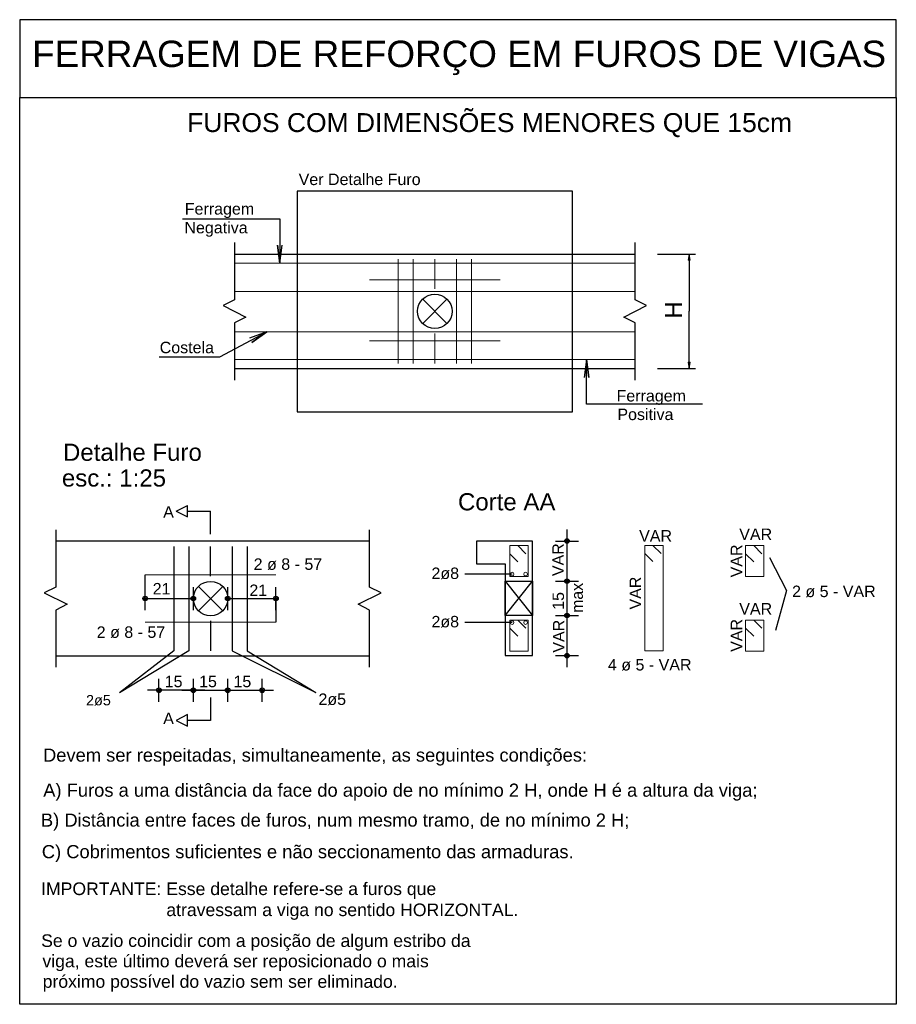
# Model space of a CAD drawing. Header units: millimetres. Extents: x 1434 to 2277, y -793 to -278.
# Tile 82 of 111: x 1793 to 1808, y -372 to -354. Entities that reach past the tile are written whole.
import ezdxf

# ---------------------------------------------------------------- set-up
doc = ezdxf.new("R2010")
doc.units = ezdxf.units.MM
doc.linetypes.add('NULL', pattern=[0])
doc.layers.add('1', color=250, linetype='Continuous', lineweight=13)
doc.layers.add('Textos', color=7, linetype='Continuous', lineweight=9)
doc.layers.add('10', color=250, linetype='Continuous')
doc.layers.add('4', color=1, linetype='Continuous')
doc.styles.add('ARIAL', font='arial.ttf')

msp = doc.modelspace()

# ---------------------------------------------------------------- linework, layer by layer
at = {"layer": '1', "linetype": 'Continuous'}
for p, q in [((1799.7485, -360.4526), (1799.7485, -358.634)), ((1800.0083, -360.4526), (1800.0083, -358.634)), ((1800.388, -358.634), (1800.388, -359.1536)), ((1800.7677, -360.4526), (1800.7677, -358.634)), ((1801.0275, -360.4526), (1801.0275, -358.634)), ((1796.8964, -358.704), (1801.4143, -358.704)), ((1800.413, -358.704), (1803.8797, -358.704)), ((1799.2489, -358.9972), (1801.5271, -358.9972)), ((1796.8964, -359.1988), (1800.7677, -359.1988)), ((1800.7677, -359.1988), (1803.8797, -359.1988)), ((1796.8964, -359.9003), (1800.7677, -359.9003)), ((1800.388, -360.4526), (1800.388, -359.933)), ((1800.7677, -359.9003), (1803.8797, -359.9003)), ((1799.2489, -360.059), (1801.5271, -360.059)), ((1796.8964, -360.3827), (1803.8797, -360.3827)), ((1795.3394, -364.1401), (1797.6176, -364.1401)), ((1795.3394, -364.9635), (1797.6176, -364.9635))]:
    msp.add_line(p, q, dxfattribs=at)
for points in [[(1801.9756, -363.7702), (1801.8343, -363.6289), (1801.6929, -363.6289), (1801.6929, -364.1685), (1802.0127, -364.1685), (1802.0127, -363.6289), (1801.6929, -363.6289), (1801.6929, -363.7702), (1801.8343, -363.9115)], [(1804.3315, -363.7662), (1804.1901, -363.6248), (1804.0488, -363.6248), (1804.0488, -365.4634), (1804.3686, -365.4634), (1804.3686, -363.6248), (1804.0488, -363.6248), (1804.0488, -363.7662), (1804.1901, -363.9075)], [(1806.0876, -363.7702), (1805.9463, -363.6289), (1805.805, -363.6289), (1805.805, -364.1685), (1806.1247, -364.1685), (1806.1247, -363.6289), (1805.805, -363.6289), (1805.805, -363.7702), (1805.9463, -363.9115)], [(1801.9756, -365.0692), (1801.8343, -364.9279), (1801.6929, -364.9279), (1801.6929, -365.4675), (1802.0127, -365.4675), (1802.0127, -364.9279), (1801.6929, -364.9279), (1801.6929, -365.0692), (1801.8343, -365.2105)], [(1806.0876, -365.0692), (1805.9463, -364.9279), (1805.805, -364.9279), (1805.805, -365.4675), (1806.1247, -365.4675), (1806.1247, -364.9279), (1805.805, -364.9279), (1805.805, -365.0692), (1805.9463, -365.2105)]]:
    msp.add_lwpolyline(points, dxfattribs=at)
for centre in [(1801.7349, -364.1265), (1801.9707, -364.1265), (1801.7349, -364.9699), (1801.9707, -364.9699)]:
    msp.add_circle(centre, 0.032, dxfattribs=at)
at = {"layer": '10', "linetype": 'Continuous'}
for p, q in [((1802.7861, -357.4474), (1797.9899, -357.4474)), ((1797.9899, -357.4474), (1797.9899, -361.2976)), ((1802.7861, -361.2976), (1802.7861, -357.4474)), ((1796.8964, -358.3443), (1796.8964, -359.3435)), ((1803.8797, -359.3435), (1803.8797, -358.3443)), ((1796.8964, -358.5441), (1803.8797, -358.5441)), ((1796.8964, -359.3435), (1796.6965, -359.4434)), ((1800.1761, -359.3314), (1800.5999, -359.7553)), ((1800.1761, -359.7553), (1800.5999, -359.3314)), ((1804.0795, -359.4434), (1803.8797, -359.3435)), ((1796.6965, -359.4434), (1797.0962, -359.6433)), ((1803.6798, -359.6433), (1804.0795, -359.4434)), ((1797.0962, -359.6433), (1796.8964, -359.7432)), ((1803.8797, -359.7432), (1803.6798, -359.6433)), ((1796.8964, -359.7432), (1796.8964, -360.7424)), ((1803.8797, -360.7424), (1803.8797, -359.7432)), ((1796.8964, -360.5426), (1803.8797, -360.5426)), ((1797.9899, -361.2976), (1802.7861, -361.2976)), ((1795.8789, -363.0273), (1796.0788, -362.9274)), ((1796.0788, -363.0273), (1796.0788, -362.9274)), ((1795.8789, -363.0273), (1796.0788, -363.1272)), ((1796.0788, -363.0273), (1796.4785, -363.0273)), ((1796.0788, -363.1272), (1796.0788, -363.0273)), ((1796.4785, -363.427), (1796.4785, -363.0273)), ((1793.7801, -363.3527), (1793.7801, -364.3519)), ((1799.251, -364.3519), (1799.251, -363.3527)), ((1799.251, -363.5526), (1793.7801, -363.5526)), ((1795.839, -363.6425), (1795.839, -365.4611)), ((1796.0988, -363.6425), (1796.0988, -365.4611)), ((1796.4785, -364.1621), (1796.4785, -363.6425)), ((1796.8582, -363.6425), (1796.8582, -365.4611)), ((1797.118, -363.6425), (1797.118, -365.4611)), ((1801.613, -364.2484), (1802.0926, -364.2484)), ((1801.613, -364.8479), (1801.613, -364.2484)), ((1801.613, -364.8479), (1802.0926, -364.2484)), ((1801.613, -364.2484), (1802.0926, -364.8479)), ((1802.0926, -364.2484), (1802.0926, -364.8479)), ((1793.7801, -364.3519), (1793.5803, -364.4519)), ((1793.5803, -364.4519), (1793.98, -364.6517)), ((1796.2665, -364.3399), (1796.6904, -364.7637)), ((1796.2665, -364.7637), (1796.6904, -364.3399)), ((1799.0512, -364.6517), (1799.4509, -364.4519)), ((1799.4509, -364.4519), (1799.251, -364.3519)), ((1793.98, -364.6517), (1793.7801, -364.7516)), ((1799.251, -364.7516), (1799.0512, -364.6517)), ((1793.7801, -364.7516), (1793.7801, -365.7509)), ((1799.251, -365.7509), (1799.251, -364.7516)), ((1796.4785, -364.9415), (1796.4785, -365.4611)), ((1802.0926, -364.8479), (1801.613, -364.8479)), ((1793.7801, -365.551), (1799.251, -365.551)), ((1796.4785, -366.2765), (1796.4785, -366.6762)), ((1796.0788, -366.5763), (1795.8789, -366.6762)), ((1795.8789, -366.6762), (1796.0788, -366.7761)), ((1796.0788, -366.6762), (1796.0788, -366.5763)), ((1796.4785, -366.6762), (1796.0788, -366.6762)), ((1796.0788, -366.7761), (1796.0788, -366.6762))]:
    msp.add_line(p, q, dxfattribs=at)
for points in [[(1793.1521, -355.8143), (1808.4318, -355.8143), (1808.4318, -354.4581), (1793.1521, -354.4581), (1793.1521, -355.8143)], [(1793.1521, -355.8143), (1808.4318, -355.8143), (1808.4318, -371.6273), (1793.1521, -371.6273), (1793.1521, -355.8143)], [(1801.8528, -365.5474), (1802.0926, -365.5474), (1802.0926, -363.549), (1801.8528, -363.549), (1801.1134, -363.549), (1801.1134, -363.9487), (1801.613, -363.9487), (1801.613, -365.5474), (1801.8528, -365.5474)], [(1801.8528, -364.2484), (1802.0926, -364.2484), (1802.0926, -363.549), (1801.8528, -363.549), (1801.1134, -363.549), (1801.1134, -363.9487), (1801.613, -363.9487), (1801.613, -364.2484), (1801.8528, -364.2484)], [(1801.8528, -365.5474), (1802.0926, -365.5474), (1802.0926, -364.8479), (1801.8528, -364.8479), (1801.613, -364.8479), (1801.613, -365.5474), (1801.8528, -365.5474)]]:
    msp.add_lwpolyline(points, dxfattribs=at)
for centre in [(1800.388, -359.5433), (1796.4785, -364.5518)]:
    msp.add_circle(centre, 0.2998, dxfattribs=at)
at = {"layer": '4', "linetype": 'Continuous'}
for p, q in [((1804.2679, -358.5441), (1804.9303, -358.5441)), ((1804.8205, -358.5441), (1804.8022, -358.6539)), ((1804.8388, -358.6539), (1804.8022, -358.6539)), ((1804.8388, -358.6539), (1804.8205, -358.5441)), ((1804.8205, -358.5441), (1804.8205, -358.6539)), ((1804.8205, -358.6539), (1804.8205, -359.5432)), ((1804.8205, -360.4325), (1804.8205, -359.5432)), ((1804.2679, -360.5423), (1804.9303, -360.5423)), ((1804.8022, -360.4325), (1804.8205, -360.5423)), ((1804.8022, -360.4325), (1804.8388, -360.4325)), ((1804.8205, -360.5423), (1804.8388, -360.4325)), ((1804.8205, -360.5423), (1804.8205, -360.4325)), ((1802.6922, -365.7472), (1802.6922, -363.3491)), ((1802.4923, -363.549), (1802.892, -363.549)), ((1806.2202, -363.8367), (1806.5166, -364.4107)), ((1795.3394, -364.5518), (1795.3394, -364.1401)), ((1801.7349, -364.1265), (1800.9135, -364.1265)), ((1802.4923, -364.2484), (1802.892, -364.2484)), ((1795.3394, -364.7516), (1795.3394, -364.3519)), ((1796.1787, -364.7516), (1796.1787, -364.3519)), ((1796.7782, -364.7516), (1796.7782, -364.3519)), ((1797.6176, -364.7516), (1797.6176, -364.3519)), ((1806.5166, -364.4107), (1806.3259, -365.1087)), ((1795.3394, -364.5518), (1796.1787, -364.5518)), ((1796.7782, -364.5518), (1797.6176, -364.5518)), ((1797.6176, -364.5518), (1797.6176, -364.9635)), ((1801.7349, -364.9699), (1800.9135, -364.9699)), ((1802.4923, -364.8479), (1802.892, -364.8479)), ((1796.0988, -365.4611), (1794.8927, -366.1947)), ((1795.839, -365.4611), (1794.8927, -366.1947)), ((1796.8582, -365.4611), (1798.3141, -366.1877)), ((1797.118, -365.4611), (1798.3141, -366.1877)), ((1802.4923, -365.5474), (1802.892, -365.5474)), ((1795.5792, -366.3504), (1795.5792, -365.9507)), ((1796.1787, -366.3504), (1796.1787, -365.9507)), ((1796.1787, -366.3504), (1796.1787, -365.9507)), ((1796.7782, -366.3504), (1796.7782, -365.9507)), ((1796.7782, -366.3504), (1796.7782, -365.9507)), ((1797.3778, -366.3504), (1797.3778, -365.9507)), ((1796.3786, -366.1505), (1795.3793, -366.1505)), ((1795.9789, -366.1505), (1796.9781, -366.1505)), ((1796.5784, -366.1505), (1797.5776, -366.1505))]:
    msp.add_line(p, q, dxfattribs=at)
for points in [[(1795.9895, -357.9321), (1797.6859, -357.9321), (1797.6859, -358.704), (1797.6442, -358.387), (1797.6859, -358.704), (1797.7276, -358.387)], [(1795.5803, -360.3398), (1796.6427, -360.3398), (1797.4594, -359.9003), (1797.2, -360.0873), (1797.4594, -359.9003), (1797.1605, -360.0137)], [(1805.0521, -361.1647), (1803.031, -361.1647), (1803.031, -360.3827), (1803.0727, -360.6997), (1803.031, -360.3827), (1802.9892, -360.6997)]]:
    msp.add_lwpolyline(points, dxfattribs=at)
for centre, radius in [((1802.6922, -363.549), 0.04), ((1802.6922, -363.549), 0.02), ((1802.6922, -364.2484), 0.04), ((1802.6922, -364.2484), 0.02), ((1795.3394, -364.5518), 0.04), ((1795.3394, -364.5518), 0.02), ((1796.1787, -364.5518), 0.04), ((1796.1787, -364.5518), 0.02), ((1796.7782, -364.5518), 0.04), ((1796.7782, -364.5518), 0.02), ((1797.6176, -364.5518), 0.04), ((1797.6176, -364.5518), 0.02), ((1802.6922, -364.8479), 0.04), ((1802.6922, -364.8479), 0.02), ((1802.6922, -365.5474), 0.04), ((1802.6922, -365.5474), 0.02), ((1795.5792, -366.1505), 0.04), ((1795.5792, -366.1505), 0.02), ((1796.1787, -366.1505), 0.04), ((1796.1787, -366.1505), 0.04), ((1796.1787, -366.1505), 0.02), ((1796.1787, -366.1505), 0.02), ((1796.7782, -366.1505), 0.04), ((1796.7782, -366.1505), 0.04), ((1796.7782, -366.1505), 0.02), ((1796.7782, -366.1505), 0.02), ((1797.3778, -366.1505), 0.04), ((1797.3778, -366.1505), 0.02)]:
    msp.add_circle(centre, radius, dxfattribs=at)

# ---------------------------------------------------------------- texts
at = {"layer": 'Textos', "linetype": 'NULL', "attachment_point": 7, "line_spacing_factor": 0.9, "style": 'ARIAL'}
for s, insert, char_height, width in [('FERRAGEM DE REFORÇO EM FUROS DE VIGAS', (1793.3674, -355.4255), 0.46, 454.394387), ('FUROS COM DIMENSÕES MENORES QUE 15cm', (1796.0704, -356.5077), 0.329742, 329.382132), ('Ver Detalhe Furo', (1798.0144, -357.3446), 0.199844, 60.009273), ('Ferragem', (1796.0294, -357.9165), 0.19984, 34.275205), ('Negativa', (1796.0234, -358.2435), 0.19984, 31.292653), ('Costela', (1795.5924, -360.2766), 0.19984, 26.933539), ('Ferragem', (1803.5554, -361.1755), 0.19984, 34.275205), ('Positiva', (1803.5704, -361.4426), 0.19984, 27.851247), ('Detalhe Furo', (1793.9064, -362.1546), 0.299766, 72.063753), ('esc.: 1:25', (1793.8874, -362.6036), 0.29977, 54.203494), ('Corte AA', (1800.7914, -363.0186), 0.29977, 50.691985), ('A', (1795.6534, -363.1416), 0.1998, 5.558585), ('VAR', (1803.9494, -363.5586), 0.19984, 16.45637), ('VAR', (1805.6944, -363.5316), 0.19984, 16.45637), ('2 ø 8 - 57', (1797.2304, -364.0566), 0.19984, 35.154675), ('2ø8', (1800.3294, -364.2166), 0.19984, 15.118045), ('21', (1795.4704, -364.4806), 0.19984, 9.038228), ('21', (1797.1554, -364.5076), 0.19984, 9.038228), (' 2 ø 5 - VAR', (1806.5374, -364.5316), 0.199844, 44.752374), ('VAR', (1805.6944, -364.8306), 0.19984, 16.45637), ('2ø8', (1800.3294, -365.0596), 0.19984, 15.118045), ('2 ø 8 - 57', (1794.4944, -365.2426), 0.19984, 35.154675), (' 4 ø 5 - VAR', (1803.3274, -365.8116), 0.199844, 44.752374), ('15', (1795.6794, -366.1006), 0.19984, 9.038228), ('15', (1796.2784, -366.1006), 0.19984, 9.038228), ('15', (1796.8784, -366.1006), 0.19984, 9.038228), ('2ø5', (1794.3084, -366.4192), 0.17986, 13.884875), ('2ø5', (1798.3594, -366.4126), 0.19984, 15.118045), ('A', (1795.6534, -366.7416), 0.1998, 5.558585), ('Devem ser respeitadas, simultaneamente, as seguintes condições:', (1793.5584, -367.4665), 0.228733, 291.548973), ('A) Furos a uma distância da face do apoio de no mínimo 2 H, onde H é a altura da viga;', (1793.5624, -368.0765), 0.228733, 382.411648), ('B) Distância entre faces de furos, num mesmo tramo, de no mínimo 2 H;', (1793.5224, -368.5975), 0.228592, 315.35203), ('C) Cobrimentos suficientes e não seccionamento das armaduras.', (1793.5374, -369.1485), 0.228733, 284.905148), ('IMPORTANTE: Esse detalhe refere-se a furos que', (1793.5254, -369.7885), 0.219584, 205.752812), ('atravessam a viga no sentido HORIZONTAL.', (1795.7084, -370.1555), 0.219584, 183.402793), ('Se o vazio coincidir com a posição de algum estribo da', (1793.5264, -370.6945), 0.219584, 223.820193), ('viga, este último deverá ser reposicionado o mais', (1793.5484, -371.0485), 0.219584, 201.380952), ('próximo possível do vazio sem ser eliminado.', (1793.5524, -371.4055), 0.219584, 185.053393)]:
    msp.add_mtext(s, dxfattribs=dict(at, insert=insert, char_height=char_height, width=width))
at = {"layer": 'Textos', "linetype": 'NULL', "attachment_point": 7, "rotation": 90.00021, "line_spacing_factor": 0.9, "style": 'ARIAL'}
for s, insert, char_height, width in [('H', (1804.6975, -359.6695), 0.2964, 9.2804), ('VAR', (1802.6364, -364.1605), 0.19984, 16.456369), ('VAR', (1805.7454, -364.1825), 0.19984, 16.456369), ('max', (1802.9712, -364.8015), 0.19763, 15.079806), ('VAR', (1803.9834, -364.7435), 0.19984, 16.456369), ('15', (1802.6424, -364.7485), 0.19984, 9.038227), ('VAR', (1802.6474, -365.4955), 0.19984, 16.456369), ('VAR', (1805.7454, -365.4815), 0.19984, 16.456369)]:
    msp.add_mtext(s, dxfattribs=dict(at, insert=insert, char_height=char_height, width=width))

doc.saveas('drawing.dxf')
